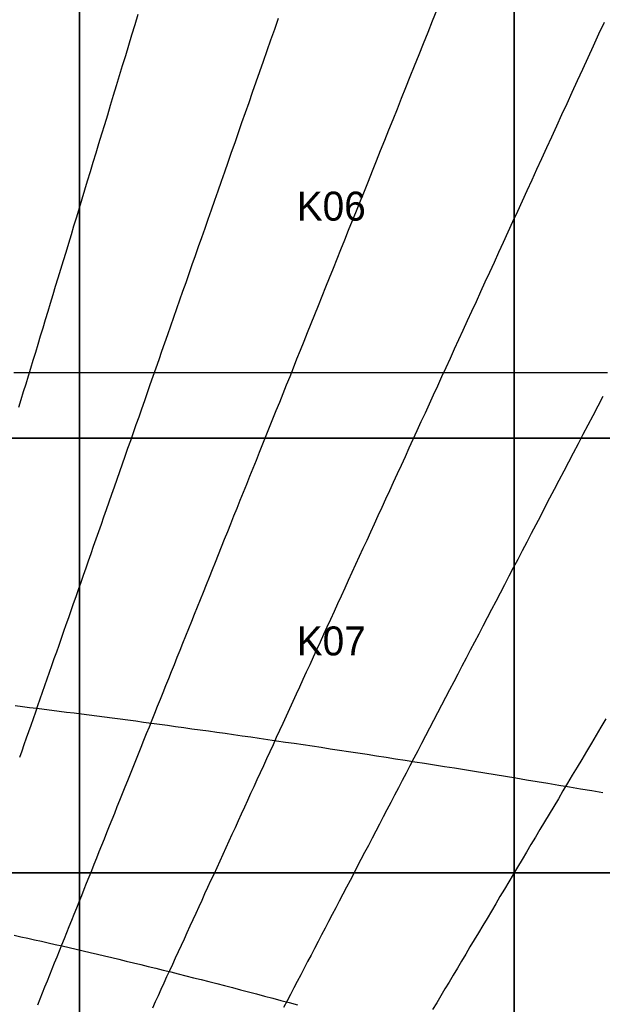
# Model space of a CAD drawing. Header units: millimetres. Extents: x -7250 to 7250, y -7250 to 7250.
# Tile 11 of 15: x 1677 to 2882, y 628 to 2666. Entities that reach past the tile are written whole.
import ezdxf

# ---------------------------------------------------------------- set-up
doc = ezdxf.new("R2010")
doc.units = ezdxf.units.MM
for name, color, linetype in [('CUT', 1, 'Continuous'), ('DECL', 30, 'Continuous'), ('HOUR', 7, 'Continuous'), ('HOUR15', 9, 'Continuous'), ('HOUR30', 8, 'Continuous'), ('ID', 3, 'Continuous')]:
    doc.layers.add(name, color=color, linetype=linetype)

msp = doc.modelspace()

# ---------------------------------------------------------------- linework, layer by layer
at = {"layer": 'CUT'}
for points in [[(900, 2700), (1800, 2700), (1800, 1800), (900, 1800), (900, 2700)], [(1800, 2700), (2700, 2700), (2700, 1800), (1800, 1800), (1800, 2700)], [(2700, 2700), (3600, 2700), (3600, 1800), (2700, 1800), (2700, 2700)], [(900, 1800), (1800, 1800), (1800, 900), (900, 900), (900, 1800)], [(1800, 1800), (2700, 1800), (2700, 900), (1800, 900), (1800, 1800)], [(2700, 1800), (3600, 1800), (3600, 900), (2700, 900), (2700, 1800)], [(900, 900), (1800, 900), (1800, 0), (900, 0), (900, 900)], [(1800, 900), (2700, 900), (2700, 0), (1800, 0), (1800, 900)], [(2700, 900), (3600, 900), (3600, 0), (2700, 0), (2700, 900)]]:
    msp.add_lwpolyline(points, close=True, dxfattribs=at)
for radius in [7250, 6350]:
    msp.add_circle((0, 0), radius, dxfattribs=at)
at = {"layer": 'DECL'}
for points in [[(1664.4, 1935.9), (1680.9, 1935.9), (1697.5, 1935.9), (1714.1, 1935.9), (1730.9, 1935.9), (1747.7, 1935.9), (1764.7, 1935.9), (1781.7, 1935.9), (1798.8, 1935.9), (1816.1, 1935.9), (1833.4, 1935.9), (1850.8, 1935.9), (1868.4, 1935.9), (1886, 1935.9), (1903.7, 1935.9), (1921.6, 1935.9), (1939.5, 1935.9), (1957.6, 1935.9), (1975.8, 1935.9), (1994, 1935.9), (2012.4, 1935.9), (2031, 1935.9), (2049.6, 1935.9), (2068.4, 1935.9), (2087.2, 1935.9), (2106.3, 1935.9), (2125.4, 1935.9), (2144.6, 1935.9), (2164, 1935.9), (2183.6, 1935.9), (2203.2, 1935.9), (2223, 1935.9), (2243, 1935.9), (2263, 1935.9), (2283.2, 1935.9), (2303.6, 1935.9), (2324.1, 1935.9), (2344.8, 1935.9), (2365.6, 1935.9), (2386.6, 1935.9), (2407.7, 1935.9), (2429, 1935.9), (2450.5, 1935.9), (2472.1, 1935.9), (2493.9, 1935.9), (2515.8, 1935.9), (2538, 1935.9), (2560.3, 1935.9), (2582.8, 1935.9), (2605.5, 1935.9), (2628.3, 1935.9), (2651.4, 1935.9), (2674.6, 1935.9), (2698.1, 1935.9), (2721.7, 1935.9), (2745.6, 1935.9), (2769.6, 1935.9), (2793.9, 1935.9), (2818.4, 1935.9), (2843.1, 1935.9), (2868, 1935.9), (2893.1, 1935.9)], [(1667, 1246.1), (1682, 1244.3), (1697, 1242.5), (1712.2, 1240.6), (1727.4, 1238.7), (1742.7, 1236.8), (1758.1, 1234.9), (1773.6, 1232.9), (1789.1, 1231), (1804.7, 1229), (1820.5, 1226.9), (1836.3, 1224.9), (1852.2, 1222.8), (1868.1, 1220.7), (1884.2, 1218.6), (1900.4, 1216.5), (1916.6, 1214.3), (1932.9, 1212.1), (1949.4, 1209.9), (1965.9, 1207.7), (1982.5, 1205.4), (1999.3, 1203.1), (2016.1, 1200.8), (2033, 1198.4), (2050.1, 1196.1), (2067.2, 1193.7), (2084.5, 1191.2), (2101.8, 1188.8), (2119.3, 1186.3), (2136.9, 1183.8), (2154.6, 1181.2), (2172.4, 1178.7), (2190.3, 1176.1), (2208.3, 1173.4), (2226.5, 1170.8), (2244.8, 1168.1), (2263.2, 1165.3), (2281.7, 1162.6), (2300.4, 1159.8), (2319.2, 1157), (2338.1, 1154.1), (2357.1, 1151.2), (2376.3, 1148.3), (2395.7, 1145.3), (2415.1, 1142.3), (2434.7, 1139.3), (2454.5, 1136.2), (2474.4, 1133.1), (2494.4, 1130), (2514.6, 1126.8), (2535, 1123.5), (2555.5, 1120.3), (2576.2, 1117), (2597, 1113.6), (2618, 1110.3), (2639.2, 1106.8), (2660.5, 1103.4), (2682, 1099.9), (2703.7, 1096.3), (2725.5, 1092.7), (2747.5, 1089.1), (2769.8, 1085.4), (2792.2, 1081.7), (2814.7, 1077.9), (2837.5, 1074.1), (2860.5, 1070.2), (2883.7, 1066.3)], [(1665.1, 770.8), (1679, 767.7), (1693.1, 764.6), (1707.1, 761.5), (1721.3, 758.3), (1735.5, 755.1), (1749.8, 751.8), (1764.2, 748.6), (1778.6, 745.2), (1793.2, 741.9), (1807.7, 738.5), (1822.4, 735.1), (1837.2, 731.6), (1852, 728.1), (1866.9, 724.6), (1881.9, 721), (1896.9, 717.4), (1912.1, 713.7), (1927.3, 710), (1942.6, 706.2), (1958, 702.5), (1973.5, 698.6), (1989.1, 694.8), (2004.7, 690.9), (2020.5, 686.9), (2036.3, 682.9), (2052.3, 678.9), (2068.3, 674.8), (2084.4, 670.7), (2100.7, 666.5), (2117, 662.3), (2133.4, 658), (2149.9, 653.7), (2166.6, 649.3), (2183.3, 644.9), (2200.1, 640.4), (2217.1, 635.9), (2234.1, 631.3), (2251.3, 626.7)]]:
    msp.add_lwpolyline(points, dxfattribs=at)
at = {"layer": 'HOUR'}
for points in [[(1921.1, 2676.6), (1914.5, 2655), (1908, 2633.6), (1901.6, 2612.4), (1895.2, 2591.3), (1888.9, 2570.4), (1882.6, 2549.7), (1876.3, 2529.1), (1870.1, 2508.7), (1864, 2488.5), (1857.9, 2468.4), (1851.9, 2448.5), (1845.9, 2428.7), (1839.9, 2409.1), (1834, 2389.6), (1828.1, 2370.3), (1822.3, 2351.1), (1816.5, 2332), (1810.8, 2313.1), (1805.1, 2294.3), (1799.4, 2275.7), (1793.8, 2257.2), (1788.2, 2238.8), (1782.7, 2220.5), (1777.2, 2202.4), (1771.7, 2184.4), (1766.3, 2166.5), (1760.9, 2148.7), (1755.6, 2131.1), (1750.2, 2113.5), (1745, 2096.1), (1739.7, 2078.8), (1734.5, 2061.6), (1729.3, 2044.5), (1724.2, 2027.5), (1719, 2010.6), (1713.9, 1993.9), (1708.9, 1977.2), (1703.9, 1960.6), (1698.9, 1944.1), (1693.9, 1927.8), (1689, 1911.5), (1684, 1895.3), (1679.2, 1879.2), (1674.3, 1863.2)], [(2883.3, 1885.8), (2873, 1866), (2862.7, 1846.3), (2852.5, 1826.8), (2842.4, 1807.4), (2832.3, 1788.1), (2822.3, 1769), (2812.4, 1750), (2802.5, 1731.1), (2792.7, 1712.3), (2783, 1693.7), (2773.3, 1675.2), (2763.7, 1656.8), (2754.2, 1638.5), (2744.7, 1620.4), (2735.3, 1602.3), (2725.9, 1584.4), (2716.6, 1566.6), (2707.3, 1548.9), (2698.2, 1531.3), (2689, 1513.8), (2679.9, 1496.4), (2670.9, 1479.1), (2661.9, 1461.9), (2653, 1444.8), (2644.1, 1427.8), (2635.3, 1410.9), (2626.5, 1394.1), (2617.8, 1377.4), (2609.1, 1360.8), (2600.5, 1344.3), (2591.9, 1327.8), (2583.3, 1311.5), (2574.8, 1295.2), (2566.4, 1279), (2558, 1262.9), (2549.6, 1246.9), (2541.3, 1231), (2533, 1215.1), (2524.8, 1199.4), (2516.6, 1183.7), (2508.4, 1168), (2500.3, 1152.5), (2492.2, 1137), (2484.2, 1121.6), (2476.2, 1106.3), (2468.2, 1091.1), (2460.3, 1075.9), (2452.4, 1060.8), (2444.5, 1045.7), (2436.7, 1030.7), (2428.9, 1015.8), (2421.2, 1001), (2413.5, 986.2), (2405.8, 971.5), (2398.1, 956.8), (2390.5, 942.2), (2382.9, 927.7), (2375.3, 913.2), (2367.8, 898.8), (2360.3, 884.4), (2352.8, 870.1), (2345.4, 855.8), (2338, 841.6), (2330.6, 827.5), (2323.2, 813.4), (2315.9, 799.4), (2308.6, 785.4), (2301.3, 771.4), (2294, 757.6), (2286.8, 743.7), (2279.6, 729.9), (2272.4, 716.2), (2265.3, 702.5), (2258.2, 688.8), (2251, 675.2), (2244, 661.7), (2236.9, 648.1), (2229.9, 634.7), (2222.8, 621.2)]]:
    msp.add_lwpolyline(points, dxfattribs=at)
at = {"layer": 'HOUR15'}
for points in [[(2211.5, 2668.1), (2203.6, 2645.7), (2195.9, 2623.5), (2188.1, 2601.4), (2180.5, 2579.6), (2172.9, 2557.9), (2165.4, 2536.4), (2157.9, 2515.1), (2150.5, 2494), (2143.2, 2473), (2135.9, 2452.2), (2128.7, 2431.6), (2121.5, 2411.1), (2114.4, 2390.8), (2107.3, 2370.6), (2100.3, 2350.6), (2093.4, 2330.7), (2086.5, 2311), (2079.6, 2291.4), (2072.8, 2272), (2066.1, 2252.7), (2059.4, 2233.6), (2052.7, 2214.6), (2046.1, 2195.7), (2039.6, 2177), (2033, 2158.4), (2026.6, 2139.9), (2020.1, 2121.5), (2013.8, 2103.3), (2007.4, 2085.2), (2001.1, 2067.2), (1994.9, 2049.3), (1988.7, 2031.6), (1982.5, 2013.9), (1976.3, 1996.4), (1970.2, 1979), (1964.2, 1961.7), (1958.2, 1944.5), (1952.2, 1927.4), (1946.2, 1910.4), (1940.3, 1893.5), (1934.5, 1876.8), (1928.6, 1860.1), (1922.8, 1843.5), (1917, 1827), (1911.3, 1810.6), (1905.6, 1794.3), (1899.9, 1778.1), (1894.3, 1762), (1888.7, 1746), (1883.1, 1730), (1877.5, 1714.2), (1872, 1698.4), (1866.5, 1682.8), (1861.1, 1667.2), (1855.6, 1651.6), (1850.2, 1636.2), (1844.9, 1620.9), (1839.5, 1605.6), (1834.2, 1590.4), (1828.9, 1575.3), (1823.6, 1560.2), (1818.4, 1545.2), (1813.2, 1530.3), (1808, 1515.5), (1802.8, 1500.8), (1797.7, 1486.1), (1792.6, 1471.4), (1787.5, 1456.9), (1782.4, 1442.4), (1777.3, 1428), (1772.3, 1413.6), (1767.3, 1399.3), (1762.3, 1385.1), (1757.4, 1370.9), (1752.4, 1356.8), (1747.5, 1342.8), (1742.6, 1328.8), (1737.7, 1314.8), (1732.9, 1301), (1728, 1287.1), (1723.2, 1273.4), (1718.4, 1259.7), (1713.6, 1246), (1708.9, 1232.4), (1704.1, 1218.8), (1699.4, 1205.3), (1694.7, 1191.9), (1690, 1178.5), (1685.3, 1165.1), (1680.7, 1151.8), (1676, 1138.5)], [(2885.9, 2660.4), (2874.6, 2635.7), (2863.4, 2611.2), (2852.3, 2587), (2841.3, 2562.9), (2830.4, 2539.1), (2819.6, 2515.5), (2808.9, 2492.1), (2798.2, 2468.9), (2787.7, 2445.9), (2777.2, 2423.1), (2766.9, 2400.5), (2756.6, 2378.1), (2746.4, 2355.8), (2736.3, 2333.8), (2726.3, 2311.9), (2716.3, 2290.2), (2706.5, 2268.6), (2696.7, 2247.3), (2687, 2226.1), (2677.3, 2205), (2667.8, 2184.2), (2658.3, 2163.5), (2648.9, 2142.9), (2639.5, 2122.5), (2630.2, 2102.3), (2621, 2082.2), (2611.9, 2062.2), (2602.8, 2042.4), (2593.8, 2022.7), (2584.9, 2003.2), (2576, 1983.8), (2567.2, 1964.6), (2558.4, 1945.5), (2549.7, 1926.5), (2541.1, 1907.6), (2532.5, 1888.9), (2524, 1870.3), (2515.5, 1851.8), (2507.1, 1833.4), (2498.7, 1815.2), (2490.4, 1797.1), (2482.2, 1779), (2474, 1761.1), (2465.8, 1743.4), (2457.7, 1725.7), (2449.7, 1708.1), (2441.7, 1690.7), (2433.7, 1673.3), (2425.8, 1656.1), (2418, 1638.9), (2410.2, 1621.9), (2402.4, 1604.9), (2394.7, 1588.1), (2387, 1571.3), (2379.4, 1554.7), (2371.8, 1538.1), (2364.2, 1521.6), (2356.7, 1505.2), (2349.3, 1488.9), (2341.8, 1472.7), (2334.4, 1456.6), (2327.1, 1440.6), (2319.8, 1424.6), (2312.5, 1408.8), (2305.3, 1393), (2298.1, 1377.3), (2290.9, 1361.6), (2283.8, 1346.1), (2276.7, 1330.6), (2269.7, 1315.2), (2262.6, 1299.9), (2255.7, 1284.6), (2248.7, 1269.5), (2241.8, 1254.4), (2234.9, 1239.3), (2228, 1224.3), (2221.2, 1209.4), (2214.4, 1194.6), (2207.6, 1179.8), (2200.9, 1165.1), (2194.2, 1150.5), (2187.5, 1135.9), (2180.9, 1121.4), (2174.2, 1107), (2167.6, 1092.6), (2161.1, 1078.2), (2154.5, 1063.9), (2148, 1049.7), (2141.5, 1035.6), (2135.1, 1021.4), (2128.6, 1007.4), (2122.2, 993.4), (2115.8, 979.4), (2109.5, 965.5), (2103.1, 951.7), (2096.8, 937.9), (2090.5, 924.2), (2084.2, 910.5), (2078, 896.8), (2071.7, 883.2), (2065.5, 869.7), (2059.3, 856.2), (2053.2, 842.7), (2047, 829.3), (2040.9, 815.9), (2034.8, 802.6), (2028.7, 789.3), (2022.6, 776), (2016.6, 762.8), (2010.6, 749.7), (2004.5, 736.5), (1998.5, 723.4), (1992.6, 710.4), (1986.6, 697.4), (1980.7, 684.4), (1974.7, 671.5), (1968.8, 658.6), (1962.9, 645.7), (1957, 632.9), (1951.2, 620)], [(2889.7, 1218.5), (2879.6, 1201.6), (2869.6, 1184.8), (2859.7, 1168.1), (2849.7, 1151.4), (2839.9, 1134.9), (2830.1, 1118.4), (2820.3, 1102.1), (2810.6, 1085.8), (2801, 1069.6), (2791.4, 1053.4), (2781.8, 1037.4), (2772.3, 1021.4), (2762.8, 1005.6), (2753.4, 989.8), (2744, 974), (2734.7, 958.4), (2725.4, 942.8), (2716.2, 927.3), (2707, 911.9), (2697.9, 896.5), (2688.7, 881.2), (2679.7, 866), (2670.6, 850.9), (2661.7, 835.8), (2652.7, 820.7), (2643.8, 805.8), (2634.9, 790.9), (2626.1, 776.1), (2617.3, 761.3), (2608.5, 746.6), (2599.8, 731.9), (2591.1, 717.4), (2582.4, 702.8), (2573.8, 688.4), (2565.2, 673.9), (2556.7, 659.6), (2548.1, 645.3), (2539.7, 631), (2531.2, 616.8)]]:
    msp.add_lwpolyline(points, dxfattribs=at)
at = {"layer": 'HOUR30'}
msp.add_lwpolyline([(2539.9, 2686.2), (2530.5, 2662.6), (2521.1, 2639.2), (2511.7, 2616), (2502.5, 2592.9), (2493.3, 2570.1), (2484.3, 2547.5), (2475.3, 2525.1), (2466.3, 2502.8), (2457.5, 2480.7), (2448.7, 2458.9), (2440, 2437.2), (2431.4, 2415.6), (2422.8, 2394.3), (2414.3, 2373.1), (2405.9, 2352.1), (2397.5, 2331.2), (2389.2, 2310.6), (2380.9, 2290), (2372.8, 2269.6), (2364.7, 2249.4), (2356.6, 2229.4), (2348.6, 2209.4), (2340.7, 2189.7), (2332.8, 2170), (2325, 2150.6), (2317.2, 2131.2), (2309.5, 2112), (2301.9, 2092.9), (2294.2, 2074), (2286.7, 2055.2), (2279.2, 2036.5), (2271.8, 2017.9), (2264.4, 1999.5), (2257, 1981.2), (2249.7, 1963), (2242.5, 1944.9), (2235.3, 1927), (2228.1, 1909.1), (2221, 1891.4), (2213.9, 1873.8), (2206.9, 1856.3), (2199.9, 1838.9), (2193, 1821.6), (2186.1, 1804.5), (2179.2, 1787.4), (2172.4, 1770.4), (2165.7, 1753.5), (2158.9, 1736.8), (2152.2, 1720.1), (2145.6, 1703.5), (2139, 1687), (2132.4, 1670.6), (2125.8, 1654.3), (2119.3, 1638.1), (2112.9, 1622), (2106.4, 1605.9), (2100, 1590), (2093.7, 1574.1), (2087.3, 1558.3), (2081, 1542.6), (2074.8, 1527), (2068.5, 1511.5), (2062.3, 1496), (2056.2, 1480.6), (2050, 1465.3), (2043.9, 1450.1), (2037.8, 1435), (2031.8, 1419.9), (2025.7, 1404.9), (2019.8, 1389.9), (2013.8, 1375), (2007.8, 1360.2), (2001.9, 1345.5), (1996, 1330.8), (1990.2, 1316.2), (1984.4, 1301.7), (1978.5, 1287.2), (1972.8, 1272.8), (1967, 1258.5), (1961.3, 1244.2), (1955.6, 1229.9), (1949.9, 1215.8), (1944.2, 1201.7), (1938.6, 1187.6), (1933, 1173.6), (1927.4, 1159.7), (1921.8, 1145.8), (1916.2, 1131.9), (1910.7, 1118.2), (1905.2, 1104.4), (1899.7, 1090.7), (1894.2, 1077.1), (1888.8, 1063.5), (1883.4, 1050), (1877.9, 1036.5), (1872.6, 1023.1), (1867.2, 1009.7), (1861.8, 996.4), (1856.5, 983.1), (1851.2, 969.8), (1845.9, 956.6), (1840.6, 943.4), (1835.3, 930.3), (1830.1, 917.2), (1824.8, 904.2), (1819.6, 891.2), (1814.4, 878.2), (1809.2, 865.3), (1804.1, 852.4), (1798.9, 839.5), (1793.8, 826.7), (1788.6, 813.9), (1783.5, 801.2), (1778.4, 788.5), (1773.3, 775.8), (1768.3, 763.2), (1763.2, 750.6), (1758.1, 738), (1753.1, 725.4), (1748.1, 712.9), (1743.1, 700.5), (1738.1, 688), (1733.1, 675.6), (1728.1, 663.2), (1723.2, 650.8), (1718.2, 638.5), (1713.3, 626.2)], dxfattribs=at)

# ---------------------------------------------------------------- texts
at = {"layer": 'ID'}
for s, p in [('K06', (2250, 2250)), ('K07', (2250, 1350))]:
    msp.add_text(s, height=60, dxfattribs=at).set_placement(p)

doc.saveas('drawing.dxf')
